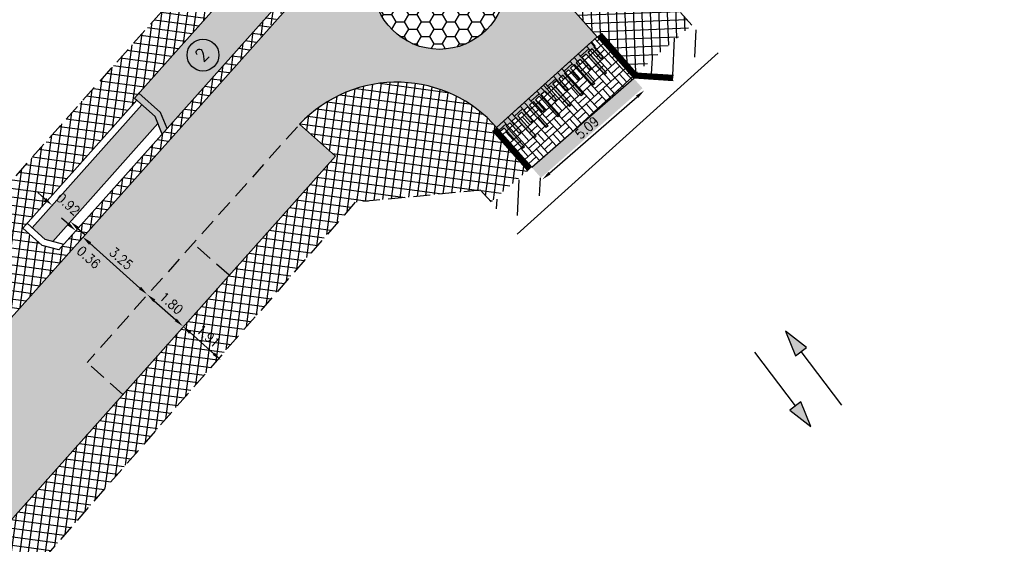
# Model space of a CAD drawing. Header units: metres. Extents: x 183890 to 185675, y 327401 to 328446.
# Tile 6 of 69: x 184054 to 184091, y 327734 to 327754. Entities that reach past the tile are written whole.
import ezdxf

# ---------------------------------------------------------------- set-up
doc = ezdxf.new("R2010")
doc.units = ezdxf.units.M
doc.header["$LTSCALE"] = 0.2
doc.header["$PDMODE"] = 35
doc.header["$PDSIZE"] = 0.2
for name, pattern in [('ACAD_ISO02W100', [15, 12, -3]), ('HIDDEN', [9.524999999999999, 6.35, -3.175]), ('HIDDEN2', [4.762499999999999, 3.175, -1.5875])]:
    doc.linetypes.add(name, pattern=pattern)
doc.layers.add('N-WE-VH-VERHARDING_BETONSTRAATSTEEN-A', color=252, linetype='Continuous', lineweight=18)
for name, color, linetype in [('O_RIO_L_KOKER', 7, 'Continuous'), ('O_WEG_L_DETAIL', 7, 'Continuous'), ('O_WEGEN_A_ASFALT', 252, 'Continuous'), ('O_WEGEN_A_KEITJES', 253, 'Continuous'), ('O_WEGEN_A_PVAK', 253, 'Continuous'), ('O_WEGEN_A_RIJWEG_GEB KL', 253, 'Continuous'), ('O_WEGEN_A_TROTTOIR', 252, 'Continuous'), ('O_WEGEN_brug', 254, 'Continuous'), ('O_WEGEN_HERSTRATEN', 253, 'Continuous'), ('O_WEGEN_L_2STREK', 3, 'Continuous'), ('O_WEGEN_L_OB 60x200', 2, 'HIDDEN'), ('O_WEGEN_L_P-VAK', 6, 'HIDDEN2'), ('O_WEGEN_L_RIJRICHTING', 3, 'Continuous'), ('O_WEGEN_L_TB18-20', 1, 'ACAD_ISO02W100'), ('O_WEGEN_T_BOOGSTRALEN', 7, 'Continuous'), ('O_WEGEN_T_MAATVOERING', 1, 'Continuous'), ('VOP-A', 7, 'Continuous'), ('Z_ZZZ_Z_WERKGRENS', 3, 'FENCELINE2')]:
    doc.layers.add(name, color=color, linetype=linetype)
doc.styles.add('ROMANS', font='romans.shx', dxfattribs={"width": 0.9})
doc.styles.add('ROMANS1_200_25', font='romans.shx', dxfattribs={"width": 0.9, "height": 0.5})
doc.linetypes.add('FENCELINE2', pattern='A,6.35,-2.54,[132,ltypeshp.shx,S=2.54,R=0,X=-2.54,Y=0],-2.54,25.4', length=36.83)
doc.dimstyles.new('1_200', dxfattribs={"dimscale": 0.2, "dimtxt": 1.8, "dimasz": 1.8, "dimexe": 1.8, "dimexo": 0.625, "dimgap": 0.9, "dimtad": 1, "dimlfac": -1, "dimzin": 0, "dimdsep": 46, "dimtxsty": 'ROMANS', "dimcen": 0.9, "dimse1": 1, "dimse2": 1, "dimadec": 0, "dimazin": 0, "dimtfac": 1, "dimtix": 1, "dimtofl": 0, "dimtmove": 2, "dimatfit": 3, "dimfxl": 1, "dimtolj": 1, "dimtzin": 0, "dimarcsym": 0})
pattern_1 = [(87.05055614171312, (184073.1949139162, 327747.9264078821), (-0.7926985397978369, 0.04084222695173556), [])]

# ---------------------------------------------------------------- blocks, each defined once
blk = doc.blocks.new('*D14')
at = {"layer": 'Defpoints', "color": 0, "transparency": 16777216}
for p in [(184054.8459565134, 327746.8704378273), (184055.4243894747, 327746.1411305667), (184055.5304743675, 327746.2601111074)]:
    blk.add_point(p, dxfattribs=at)
at = {"layer": 'O_WEGEN_T_MAATVOERING', "color": 0, "lineweight": -2, "transparency": 16777216}
for p, q in [((184054.5772532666, 327747.1100178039), (184054.3085500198, 327747.3495977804)), ((184055.7991776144, 327746.020531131), (184056.0678808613, 327745.7809511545))]:
    blk.add_line(p, q, dxfattribs=at)
at = {"layer": 'O_WEGEN_T_MAATVOERING', "color": 0, "transparency": 16777216}
for points in [[(184054.6171832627, 327747.1548016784), (184054.5373232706, 327747.0652339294), (184054.8459565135, 327746.8704378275)], [(184055.8391076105, 327746.0653150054), (184055.7592476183, 327745.9757472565), (184055.5304743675, 327746.2601111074)]]:
    blk.add_solid(points, dxfattribs=at)
at = {"layer": 'O_WEGEN_T_MAATVOERING', "color": 0, "transparency": 16777216, "insert": (184055.4516382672, 327746.9164564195), "char_height": 0.36, "attachment_point": 5, "rotation": 318.27930955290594, "style": 'ROMANS'}
blk.add_mtext('\\A1;0.92', dxfattribs=at)
blk = doc.blocks.new('*D15')
at = {"layer": 'Defpoints', "color": 0, "transparency": 16777216}
for p in [(184058.4119764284, 327743.5264758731), (184059.7554926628, 327742.3285759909), (184059.7554926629, 327742.3285759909)]:
    blk.add_point(p, dxfattribs=at)
at = {"layer": 'O_WEGEN_T_MAATVOERING', "color": 0, "lineweight": -2, "transparency": 16777216}
blk.add_line((184058.6806796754, 327743.2868958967), (184059.486789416, 327742.5681559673), dxfattribs=at)
at = {"layer": 'O_WEGEN_T_MAATVOERING', "color": 0, "transparency": 16777216}
for points in [[(184058.7206096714, 327743.3316797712), (184058.6407496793, 327743.2421120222), (184058.4119764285, 327743.5264758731)], [(184059.5267194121, 327742.6129398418), (184059.4468594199, 327742.5233720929), (184059.7554926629, 327742.3285759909)]]:
    blk.add_solid(points, dxfattribs=at)
at = {"layer": 'O_WEGEN_T_MAATVOERING', "color": 0, "transparency": 16777216, "insert": (184059.3233145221, 327743.1962291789), "char_height": 0.36, "attachment_point": 5, "rotation": 318.27930955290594, "style": 'ROMANS'}
blk.add_mtext('\\A1;1.80', dxfattribs=at)
blk = doc.blocks.new('*D16')
at = {"layer": 'Defpoints', "color": 0, "transparency": 16777216}
for p in [(184055.703583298, 327745.883263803), (184056.001125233, 327745.676028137), (184056.0021078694, 327745.6771302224)]:
    blk.add_point(p, dxfattribs=at)
at = {"layer": 'O_WEGEN_T_MAATVOERING', "color": 0, "lineweight": -2, "transparency": 16777216}
for p, q in [((184055.4647013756, 327746.1562901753), (184055.1959981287, 327746.3958701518)), ((184056.2708111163, 327745.437550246), (184056.5395143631, 327745.1979702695))]:
    blk.add_line(p, q, dxfattribs=at)
at = {"layer": 'O_WEGEN_T_MAATVOERING', "color": 0, "transparency": 16777216}
for points in [[(184055.5046313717, 327746.2010740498), (184055.4247713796, 327746.1115063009), (184055.7334046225, 327745.9167101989)], [(184056.3107411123, 327745.4823341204), (184056.2308811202, 327745.3927663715), (184056.0021078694, 327745.6771302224)]]:
    blk.add_solid(points, dxfattribs=at)
at = {"layer": 'O_WEGEN_T_MAATVOERING', "color": 0, "transparency": 16777216, "insert": (184056.2178704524, 327744.9199466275), "char_height": 0.36, "attachment_point": 5, "rotation": 318.27930955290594, "style": 'ROMANS'}
blk.add_mtext('\\A1;0.36', dxfattribs=at)
blk = doc.blocks.new('*D17')
at = {"layer": 'Defpoints', "color": 0, "transparency": 16777216}
for p in [(184055.986194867, 327745.6893402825), (184058.4119764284, 327743.5264758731), (184058.4119764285, 327743.5264758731)]:
    blk.add_point(p, dxfattribs=at)
at = {"layer": 'O_WEGEN_T_MAATVOERING', "color": 0, "lineweight": -2, "transparency": 16777216}
blk.add_line((184056.2548981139, 327745.4497603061), (184058.1432731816, 327743.7660558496), dxfattribs=at)
at = {"layer": 'O_WEGEN_T_MAATVOERING', "color": 0, "transparency": 16777216}
for points in [[(184056.29482811, 327745.4945441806), (184056.2149681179, 327745.4049764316), (184055.9861948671, 327745.6893402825)], [(184058.1832031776, 327743.8108397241), (184058.1033431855, 327743.7212719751), (184058.4119764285, 327743.5264758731)]]:
    blk.add_solid(points, dxfattribs=at)
at = {"layer": 'O_WEGEN_T_MAATVOERING', "color": 0, "transparency": 16777216, "insert": (184057.4386656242, 327744.8766113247), "char_height": 0.36, "attachment_point": 5, "rotation": 318.27930955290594, "style": 'ROMANS'}
blk.add_mtext('\\A1;3.25', dxfattribs=at)
blk = doc.blocks.new('*D4')
at = {"layer": 'Defpoints', "color": 0, "transparency": 16777216}
for p in [(184059.7554926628, 327742.3285759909), (184061.1842918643, 327741.0546364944), (184061.242966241, 327741.1204433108)]:
    blk.add_point(p, dxfattribs=at)
at = {"layer": 'O_WEGEN_T_MAATVOERING', "color": 0, "lineweight": -2, "transparency": 16777216}
blk.add_line((184060.0241959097, 327742.0889960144), (184060.9155886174, 327741.2942164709), dxfattribs=at)
at = {"layer": 'O_WEGEN_T_MAATVOERING', "color": 0, "transparency": 16777216}
for points in [[(184060.0641259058, 327742.1337798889), (184059.9842659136, 327742.04421214), (184059.7554926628, 327742.3285759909)], [(184060.9555186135, 327741.3390003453), (184060.8756586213, 327741.2494325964), (184061.1842918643, 327741.0546364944)]]:
    blk.add_solid(points, dxfattribs=at)
at = {"layer": 'O_WEGEN_T_MAATVOERING', "color": 0, "transparency": 16777216, "insert": (184060.70947224, 327741.9603094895), "char_height": 0.36, "attachment_point": 5, "rotation": 318.27930955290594, "style": 'ROMANS'}
blk.add_mtext('\\A1;1.91', dxfattribs=at)
blk = doc.blocks.new('*D80')
at = {"layer": 'Defpoints', "color": 0, "transparency": 16777216}
for p in [(184076.6976717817, 327751.6478686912), (184077.0963570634, 327751.1911272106), (184072.8642720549, 327748.3017306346)]:
    blk.add_point(p, dxfattribs=at)
at = {"layer": 'O_WEGEN_T_MAATVOERING', "color": 0, "lineweight": -2, "transparency": 16777216}
blk.add_line((184073.5341682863, 327748.0817266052), (184076.8251461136, 327750.9543897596), dxfattribs=at)
at = {"layer": 'O_WEGEN_T_MAATVOERING', "color": 0, "transparency": 16777216}
for points in [[(184076.7856898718, 327750.9995915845), (184076.8646023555, 327750.9091879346), (184077.0963570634, 327751.1911272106)], [(184073.4947120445, 327748.1269284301), (184073.5736245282, 327748.0365247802), (184073.2629573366, 327747.8449891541)]]:
    blk.add_solid(points, dxfattribs=at)
at = {"layer": 'O_WEGEN_T_MAATVOERING', "color": 0, "transparency": 16777216, "insert": (184074.9429197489, 327749.7892691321), "char_height": 0.36, "attachment_point": 5, "rotation": 41.117397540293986, "style": 'ROMANS'}
blk.add_mtext('\\A1;5.09', dxfattribs=at)

msp = doc.modelspace()

# ---------------------------------------------------------------- hatches: boundary and pattern name
at = {"layer": 'N-WE-VH-VERHARDING_BETONSTRAATSTEEN-A'}
h = msp.add_hatch(dxfattribs=at)
h.set_pattern_fill('AVH-BSS_KEIFORMAAT_BLOK', color=256, scale=2, angle=132.1952487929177, pattern_type=2)
h.set_pattern_definition([(132.1952487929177, (184094.987477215, 328187.8302672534), (-0.3111613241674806, -0.2820968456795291), []), (132.1952487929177, (184094.8318965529, 328187.6892188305), (-0.5932581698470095, 0.02906447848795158), [0.4199999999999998, -0.4199999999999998]), (222.1952487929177, (184094.987477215, 328187.8302672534), (0.2820968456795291, -0.3111613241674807), []), (222.1952487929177, (184095.1285256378, 328187.6746865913), (-0.02906447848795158, -0.5932581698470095), [0.4199999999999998, -0.4199999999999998])])
h.paths.add_polyline_path([(184071.5434042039, 327749.8034990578), (184075.32, 327753.21), (184076.6976717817, 327751.6478686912), (184072.8642582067, 327748.3017185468)])
at = {"layer": 'O_RIO_L_KOKER'}
h = msp.add_hatch(color=143, dxfattribs=at)
h.dxf.hatch_style = 1
h.paths.add_polyline_path([(184058.8158287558, 327749.9448321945), (184058.7082802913, 327750.2148939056), (184058.215657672, 327750.6541238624), (184054.0937230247, 327746.0311280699), (184054.586345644, 327745.591898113), (184054.8669240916, 327745.515899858)])
at = {"layer": 'O_WEG_L_DETAIL'}
h = msp.add_hatch(color=256, dxfattribs=at)
h.dxf.hatch_style = 1
h.paths.add_polyline_path([(184075.1076768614, 327753.0184838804), (184075.246861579, 327752.8641776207), (184075.2045923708, 327752.8260506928), (184075.5525536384, 327752.4402853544), (184075.4790745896, 327752.3740070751), (184075.1311132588, 327752.7597723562), (184074.9841550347, 327752.6272156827), (184075.6800775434, 327751.8556850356), (184075.606598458, 327751.7894066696), (184074.9106759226, 327752.560937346), (184074.7637176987, 327752.4283806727), (184075.1116794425, 327752.0426148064), (184075.0382003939, 327751.9763365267), (184074.6902385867, 327752.362102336), (184074.5432803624, 327752.2295456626), (184075.2392030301, 327751.4580148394), (184075.1657239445, 327751.3917364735), (184074.4698013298, 327752.1632672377), (184074.3228431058, 327752.0307105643), (184074.6708043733, 327751.6449452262), (184074.5973253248, 327751.5786669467), (184074.2493644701, 327751.9644316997), (184074.102406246, 327751.8318750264), (184074.7983284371, 327751.0603447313), (184074.7248493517, 327750.9940663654), (184074.0289271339, 327751.7655966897), (184073.8819689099, 327751.6330400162), (184074.2299301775, 327751.2472746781), (184074.1564511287, 327751.1809963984), (184073.8084897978, 327751.5667616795), (184073.6615315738, 327751.4342050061), (184074.3576576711, 327750.6664024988), (184074.2839748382, 327750.5963961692), (184073.5880524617, 327751.3679266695), (184073.4410942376, 327751.235369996), (184073.7890555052, 327750.8496046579), (184073.7155764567, 327750.7833263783), (184073.3676151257, 327751.1690916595), (184073.2206569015, 327751.036534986), (184073.9165794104, 327750.265004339), (184073.8431003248, 327750.198725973), (184073.1471777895, 327750.9702566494), (184073.0002195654, 327750.8376999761), (184073.3481813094, 327750.4519341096), (184073.2747022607, 327750.38565583), (184072.9267404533, 327750.7714216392), (184072.7797822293, 327750.6388649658), (184073.4757048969, 327749.8673341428), (184073.4022258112, 327749.8010557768), (184072.7063031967, 327750.5725865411), (184072.5899791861, 327750.4676620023), (184072.5593449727, 327750.4400298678), (184072.9073062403, 327750.0542645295), (184072.8338271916, 327749.9879862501), (184072.485866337, 327750.3737510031), (184072.338908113, 327750.2411943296), (184073.034830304, 327749.4696640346), (184072.9613512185, 327749.4033856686), (184072.265429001, 327750.1749159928), (184072.1184707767, 327750.0423593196), (184072.4664320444, 327749.6565939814), (184072.3929529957, 327749.5903157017), (184072.0449916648, 327749.9760809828), (184071.8980334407, 327749.8435243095), (184072.5941595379, 327749.0757218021), (184072.520476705, 327749.0057154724), (184071.8245543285, 327749.7772459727), (184071.6825888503, 327749.6491927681), (184071.5434042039, 327749.8034990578), (184072.450795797, 327750.6219688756), (184074.1836586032, 327752.1850165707)])
h = msp.add_hatch(color=256, dxfattribs=at)
h.dxf.hatch_style = 1
h.paths.add_polyline_path([(184075.2146558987, 327752.835128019), (184075.0703360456, 327752.9848022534), (184073.3019095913, 327751.3896762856), (184073.4410942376, 327751.235369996), (184073.5830597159, 327751.3634232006), (184074.2789820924, 327750.5918927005), (184074.3526649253, 327750.66189903), (184073.656538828, 327751.4297015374), (184073.8034970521, 327751.5622582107), (184074.1514583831, 327751.1764929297), (184074.2249374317, 327751.2427712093), (184073.8769761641, 327751.6285365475), (184074.0239343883, 327751.7610932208), (184074.7198566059, 327750.9895628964), (184074.7933356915, 327751.0558412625), (184074.0974135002, 327751.8273715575), (184074.2443717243, 327751.9599282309), (184074.592332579, 327751.574163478), (184074.6658116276, 327751.6404417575), (184074.31785036, 327752.0262070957), (184074.464808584, 327752.1587637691), (184075.1607311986, 327751.3872330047), (184075.2342102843, 327751.4535113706), (184074.5382876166, 327752.2250421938), (184074.6852458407, 327752.3575988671), (184075.0332076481, 327751.971833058), (184075.1066866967, 327752.0381113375), (184074.7587249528, 327752.4238772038), (184074.9056831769, 327752.5564338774), (184075.6016057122, 327751.7849032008), (184075.6750847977, 327751.8511815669), (184074.9791622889, 327752.6227122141), (184075.1261205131, 327752.7552688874), (184075.4740818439, 327752.3695036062), (184075.5475608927, 327752.4357818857), (184075.199599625, 327752.821547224)])
at = {"layer": 'O_WEGEN_A_ASFALT'}
msp.add_hatch(color=256, dxfattribs=at).paths.add_polyline_path([(184073.2107840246, 327747.9078019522), (184072.8642582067, 327748.3017185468), (184076.6976717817, 327751.6478686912), (184077.02759283, 327751.2737737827)])
at = {"layer": 'O_WEGEN_A_KEITJES'}
h = msp.add_hatch(dxfattribs=at)
h.set_pattern_fill('HONEY', color=256, scale=0.1, style=0)
h.set_pattern_definition([(0, (0, 0), (0.4762500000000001, 0.2749630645), [0.3175, -0.635]), (120, (0, 0), (-0.4762499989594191, 0.2749630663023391), [0.3174999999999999, -0.6349999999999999]), (59.99999999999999, (0, 0), (1.040580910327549e-09, 0.5499261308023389), [-0.635, 0.3175])])
edge = h.paths.add_edge_path()
edge.add_arc((184069.3951899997, 327755.2360591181), 2.5, 0, 360)
at = {"layer": 'O_WEGEN_A_PVAK'}
msp.add_hatch(color=256, dxfattribs=at).paths.add_polyline_path([(184065.484527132, 327748.7239727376), (184064.1421858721, 327749.9208249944), (184064.0575192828, 327749.8282317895), (184040.1830132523, 327723.0515479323), (184041.5265294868, 327721.85364805)])
at = {"layer": 'O_WEGEN_A_RIJWEG_GEB KL'}
h = msp.add_hatch(color=256, dxfattribs=at)
edge = h.paths.add_edge_path()
edge.add_arc((184069.3951899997, 327755.2360591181), 2.5, 0, 360)
edge = h.paths.add_edge_path()
edge.add_arc((184141.3339885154, 327838.4391510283), 2.5, 0, 360)
edge = h.paths.add_edge_path()
edge.add_line((184071.5434042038, 327749.8034990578), (184075.32, 327753.2100000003))
edge.add_line((184075.32, 327753.2100000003), (184074.1005622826, 327754.5927109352))
edge.add_arc((184077.851839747, 327757.900188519), 5.001148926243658, 139.434776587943, 221.4024202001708, ccw=False)
edge.add_line((184074.0526361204, 327761.1525019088), (184081.3549604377, 327769.4738817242))
edge.add_line((184081.3549604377, 327769.4738817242), (184089.841919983, 327779.1452388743))
edge.add_line((184089.841919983, 327779.1452388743), (184117.5509981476, 327810.7211801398))
edge.add_line((184117.5509981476, 327810.7211801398), (184122.3279498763, 327816.2447950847))
edge.add_line((184122.3279498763, 327816.2447950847), (184136.3969138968, 327832.7524866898))
edge.add_arc((184140.2023497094, 327829.5092385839), 5.000000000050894, 44.28618020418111, 139.5601336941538, ccw=False)
edge.add_line((184143.7816555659, 327833.0004517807), (184147.34857049, 327836.3898014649))
edge.add_line((184147.34857049, 327836.3898014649), (184146.3093073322, 327837.483510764))
edge.add_arc((184149.9339084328, 327840.9276749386), 5.000000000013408, 139.5601336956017, 223.5377885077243, ccw=False)
edge.add_line((184146.1284726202, 327844.1709230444), (184188.4023322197, 327893.7725736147))
edge.add_line((184188.4023322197, 327893.7725736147), (184186.0468639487, 327896.0192153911))
edge.add_line((184186.0468639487, 327896.0192153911), (184139.7511758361, 327841.6985887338))
edge.add_line((184139.7511758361, 327841.6985887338), (184115.1081984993, 327812.8648288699))
edge.add_line((184115.1081984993, 327812.8648288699), (184065.2713859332, 327756.0731789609))
edge.add_line((184065.2713859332, 327756.0731789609), (184037.1644505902, 327724.5552712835))
edge.add_line((184037.1644505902, 327724.5552712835), (184039.6140133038, 327722.4133805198))
edge.add_line((184039.6140133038, 327722.4133805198), (184040.1830132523, 327723.0515479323))
edge.add_line((184040.1830132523, 327723.0515479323), (184064.0575192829, 327749.8282317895))
edge.add_arc((184067.7895088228, 327746.5007321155), 5.000000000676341, 41.34209099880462, 138.2793095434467, ccw=False)
at = {"layer": 'O_WEGEN_A_TROTTOIR'}
h = msp.add_hatch(dxfattribs=at)
h.set_pattern_fill('ANSI37', color=256, scale=0.1, style=0)
h.set_pattern_definition([(82.34754323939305, (184037.0400008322, 327702.9326401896), (-0.3146723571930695, 0.04227951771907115), []), (172.3475432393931, (184037.0400008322, 327702.9326401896), (-0.04227951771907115, -0.3146723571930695), [])])
edge = h.paths.add_edge_path()
edge.add_line((184170.9238634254, 327916.7893261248), (184168.1620519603, 327914.0683892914))
edge.add_line((184168.1620519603, 327914.0683892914), (184184.4543829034, 327898.6707699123))
edge.add_line((184184.4543829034, 327898.6707699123), (184178.2445199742, 327892.0179112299))
edge.add_line((184178.2445199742, 327892.0179112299), (184159.7736778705, 327870.5080951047))
edge.add_line((184159.7736778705, 327870.5080951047), (184152.0655389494, 327861.3893509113))
edge.add_line((184152.0655389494, 327861.3893509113), (184143.1366759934, 327850.8200929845))
edge.add_line((184143.1366759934, 327850.8200929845), (184133.1612139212, 327839.0938221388))
edge.add_line((184133.1612139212, 327839.0938221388), (184128.0533838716, 327832.9952355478))
edge.add_line((184128.0533838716, 327832.9952355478), (184120.9878794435, 327824.5601401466))
edge.add_line((184120.9878794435, 327824.5601401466), (184113.5270943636, 327816.6307289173))
edge.add_line((184113.5270943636, 327816.6307289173), (184112.2763495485, 327815.3402812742))
edge.add_line((184112.2763495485, 327815.3402812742), (184109.3260929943, 327812.0411351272))
edge.add_line((184109.3260929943, 327812.0411351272), (184106.3758364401, 327808.7419889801))
edge.add_line((184106.3758364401, 327808.7419889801), (184101.8911135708, 327803.6371200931))
edge.add_line((184101.8911135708, 327803.6371200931), (184098.0173604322, 327799.2126215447))
edge.add_line((184098.0173604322, 327799.2126215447), (184094.48503175, 327795.1520159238))
edge.add_line((184094.48503175, 327795.1520159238), (184089.8638483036, 327789.8397120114))
edge.add_line((184089.8638483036, 327789.8397120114), (184080.5068335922, 327778.9974336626))
edge.add_line((184080.5068335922, 327778.9974336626), (184072.106946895, 327769.2694053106))
edge.add_line((184072.106946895, 327769.2694053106), (184069.467163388, 327766.0384463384))
edge.add_line((184069.467163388, 327766.0384463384), (184065.8851491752, 327762.2204311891))
edge.add_line((184065.8851491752, 327762.2204311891), (184062.7716076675, 327758.4149915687))
edge.add_line((184062.7716076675, 327758.4149915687), (184057.0538201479, 327752.0181105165))
edge.add_line((184057.0538201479, 327752.0181105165), (184050.045833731, 327744.1098007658))
edge.add_line((184050.045833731, 327744.1098007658), (184035.7609510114, 327727.9897242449))
edge.add_line((184035.7609510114, 327727.9897242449), (184036.8335170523, 327727.0334077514))
edge.add_line((184036.8335170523, 327727.0334077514), (184058.029058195, 327750.8204988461))
edge.add_line((184058.029058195, 327750.8204988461), (184057.9320264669, 327750.9070138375))
edge.add_line((184057.9320264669, 327750.9070138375), (184061.6597104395, 327755.0878339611))
edge.add_line((184061.6597104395, 327755.0878339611), (184061.7567421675, 327755.0013189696))
edge.add_line((184061.7567421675, 327755.0013189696), (184064.6591675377, 327758.271287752))
edge.add_line((184064.6591675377, 327758.271287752), (184064.5614555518, 327758.3570337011))
edge.add_line((184064.5614555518, 327758.3570337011), (184067.5295845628, 327761.7393716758))
edge.add_line((184067.5295845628, 327761.7393716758), (184067.6272965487, 327761.6536257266))
edge.add_line((184067.6272965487, 327761.6536257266), (184078.2062547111, 327773.7089008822))
edge.add_line((184078.2062547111, 327773.7089008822), (184078.3605611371, 327773.884741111))
edge.add_line((184078.3605611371, 327773.884741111), (184078.2628491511, 327773.9704870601))
edge.add_line((184078.2628491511, 327773.9704870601), (184081.8905623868, 327778.1044556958))
edge.add_line((184081.8905623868, 327778.1044556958), (184081.9882743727, 327778.0187097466))
edge.add_line((184081.9882743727, 327778.0187097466), (184084.8403826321, 327781.2688360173))
edge.add_line((184084.8403826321, 327781.2688360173), (184084.7426706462, 327781.3545819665))
edge.add_line((184084.7426706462, 327781.3545819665), (184088.3703838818, 327785.4885506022))
edge.add_line((184088.3703838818, 327785.4885506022), (184088.4680958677, 327785.4028046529))
edge.add_line((184088.4680958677, 327785.4028046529), (184089.3183356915, 327786.3716973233))
edge.add_line((184089.3183356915, 327786.3716973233), (184095.9005945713, 327793.8725249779))
edge.add_line((184095.9005945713, 327793.8725249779), (184100.9782996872, 327799.6588350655))
edge.add_line((184100.9782996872, 327799.6588350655), (184100.8805877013, 327799.7445810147))
edge.add_line((184100.8805877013, 327799.7445810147), (184105.5641314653, 327805.080724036))
edge.add_line((184105.5641314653, 327805.080724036), (184105.6613478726, 327804.9954129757))
edge.add_line((184105.6613478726, 327804.9954129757), (184112.2618930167, 327812.5170787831))
edge.add_arc((184105.115673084, 327818.961162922), 9.62261293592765, 317.957526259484, 319.5061315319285)
edge.add_arc((184109.2123159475, 327809.1404734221), 4.809926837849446, 47.95752626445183, 49.50613153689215)
edge.add_arc((184002.5161160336, 327911.6051224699), 147.726548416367, 318.0216747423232, 319.5702800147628)
edge.add_arc((184118.1718452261, 327819.3879406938), 4.809926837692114, 228.1998395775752, 229.7484448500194)
edge.add_arc((183832.8490808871, 328064.2733510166), 376.0658423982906, 318.6285075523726, 320.2015190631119)
edge.add_line((184121.7806535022, 327823.5576179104), (184121.6817121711, 327823.6419423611))
edge.add_line((184121.6817121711, 327823.6419423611), (184124.4141967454, 327826.8480784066))
edge.add_line((184124.4141967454, 327826.8480784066), (184124.5131380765, 327826.7637539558))
edge.add_line((184124.5131380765, 327826.7637539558), (184132.9956939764, 327836.7166841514))
edge.add_line((184132.9956939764, 327836.7166841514), (184132.8967526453, 327836.8010086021))
edge.add_line((184132.8967526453, 327836.8010086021), (184136.4643479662, 327840.9870142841))
edge.add_line((184136.4643479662, 327840.9870142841), (184136.5632892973, 327840.9026898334))
edge.add_line((184136.5632892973, 327840.9026898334), (184141.6614680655, 327846.884591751))
edge.add_line((184141.6614680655, 327846.884591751), (184141.5625267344, 327846.9689162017))
edge.add_line((184141.5625267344, 327846.9689162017), (184144.2882409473, 327850.167108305))
edge.add_line((184144.2882409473, 327850.167108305), (184144.3871822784, 327850.0827838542))
edge.add_line((184144.3871822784, 327850.0827838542), (184153.0703731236, 327860.271127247))
edge.add_line((184153.0703731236, 327860.271127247), (184152.9714317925, 327860.3554516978))
edge.add_line((184152.9714317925, 327860.3554516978), (184155.8903550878, 327863.7803439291))
edge.add_line((184155.8903550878, 327863.7803439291), (184155.9892964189, 327863.6960194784))
edge.add_line((184155.9892964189, 327863.6960194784), (184160.7856252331, 327869.3237484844))
edge.add_line((184160.7856252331, 327869.3237484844), (184160.686683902, 327869.4080729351))
edge.add_line((184160.686683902, 327869.4080729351), (184164.2304259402, 327873.5660905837))
edge.add_line((184164.2304259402, 327873.5660905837), (184164.3293672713, 327873.481766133))
edge.add_line((184164.3293672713, 327873.481766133), (184168.6163719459, 327878.5118842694))
edge.add_line((184168.6163719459, 327878.5118842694), (184168.5174306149, 327878.5962087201))
edge.add_line((184168.5174306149, 327878.5962087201), (184170.1390546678, 327880.4989266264))
edge.add_line((184170.1390546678, 327880.4989266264), (184170.2379959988, 327880.4146021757))
edge.add_line((184170.2379959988, 327880.4146021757), (184184.8263917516, 327897.5317643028))
edge.add_line((184184.8263917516, 327897.5317643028), (184186.0060768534, 327896.52635739))
edge.add_line((184186.0060768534, 327896.52635739), (184174.7037869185, 327883.2649177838))
edge.add_line((184174.7037869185, 327883.2649177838), (184164.7147772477, 327871.5444036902))
edge.add_line((184164.7147772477, 327871.5444036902), (184157.281196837, 327862.8222793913))
edge.add_line((184157.281196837, 327862.8222793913), (184152.7911996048, 327857.5539817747))
edge.add_line((184152.7911996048, 327857.5539817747), (184143.0009307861, 327846.0666584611))
edge.add_line((184143.0009307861, 327846.0666584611), (184132.3446379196, 327833.5631936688))
edge.add_line((184132.3446379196, 327833.5631936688), (184123.0009470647, 327822.5998585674))
edge.add_line((184123.0009470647, 327822.5998585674), (184116.0522002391, 327814.491513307))
edge.add_line((184116.0522002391, 327814.491513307), (184110.7072732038, 327808.3955431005))
edge.add_line((184110.7072732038, 327808.3955431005), (184097.0656220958, 327792.8501694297))
edge.add_line((184097.0656220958, 327792.8501694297), (184068.6274280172, 327760.4433625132))
edge.add_line((184068.6274280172, 327760.4433625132), (184065.6131281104, 327757.0084103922))
edge.add_line((184065.6131281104, 327757.0084103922), (184063.126618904, 327754.2086414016))
edge.add_line((184063.126618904, 327754.2086414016), (184062.277121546, 327753.2558793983))
edge.add_line((184062.277121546, 327753.2558793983), (184055.0909873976, 327745.1962009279))
edge.add_line((184055.0909873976, 327745.1962009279), (184054.4640208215, 327745.3660228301))
edge.add_line((184054.4640208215, 327745.3660228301), (184053.7407485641, 327746.0109035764))
edge.add_line((184053.7407485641, 327746.0109035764), (184035.8786978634, 327725.9625210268))
edge.add_line((184035.8786978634, 327725.9625210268), (184037.2940067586, 327724.7005499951))
edge.add_line((184037.2940067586, 327724.7005499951), (184037.757231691, 327725.2144123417))
edge.add_line((184037.757231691, 327725.2144123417), (184036.4137154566, 327726.412312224))
edge.add_line((184036.4137154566, 327726.412312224), (184044.3997146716, 327735.3690871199))
edge.add_line((184044.3997146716, 327735.3690871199), (184045.743230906, 327734.1711872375))
edge.add_line((184045.743230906, 327734.1711872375), (184051.2841199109, 327740.385625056))
edge.add_line((184051.2841199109, 327740.385625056), (184059.9341120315, 327750.0871076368))
edge.add_line((184059.9341120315, 327750.0871076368), (184083.2532874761, 327776.5644946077))
edge.add_line((184083.2532874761, 327776.5644946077), (184097.6306978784, 327792.9483044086))
edge.add_line((184097.6306978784, 327792.9483044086), (184127.4296871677, 327827.2817088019))
edge.add_line((184127.4296871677, 327827.2817088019), (184139.7511758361, 327841.6985887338))
edge.add_line((184139.7511758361, 327841.6985887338), (184153.0590756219, 327857.3132925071))
edge.add_line((184153.0590756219, 327857.3132925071), (184171.2630905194, 327878.6728086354))
edge.add_line((184171.2630905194, 327878.6728086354), (184186.0468639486, 327896.0192153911))
edge.add_arc((184182.4408831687, 327899.5086857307), 5.017917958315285, 315.9407374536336, 407.2411573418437)
edge.add_line((184185.8476182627, 327903.1929301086), (184184.4919031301, 327901.7225436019))
edge.add_line((184184.4919031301, 327901.7225436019), (184175.6282056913, 327909.8119560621))
edge.add_line((184175.6282056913, 327909.8119560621), (184176.983920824, 327911.2823425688))
edge.add_line((184176.983920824, 327911.2823425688), (184170.9238634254, 327916.7893261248))
h = msp.add_hatch(dxfattribs=at)
h.set_pattern_fill('ANSI37', color=256, scale=0.1, style=0)
h.set_pattern_definition([(92.2408985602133, (184281.3186915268, 327989.6068451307), (-0.317257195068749, -0.01241459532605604), []), (182.2408985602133, (184281.3186915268, 327989.6068451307), (0.01241459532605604, -0.317257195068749), [])])
edge = h.paths.add_edge_path()
edge.add_line((184075.3200000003, 327753.2099999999), (184075.4705192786, 327753.3416987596))
edge.add_line((184075.4705192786, 327753.3416987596), (184076.7928763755, 327751.8422883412))
edge.add_line((184076.7928763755, 327751.8422883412), (184078.8769223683, 327753.6430342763))
edge.add_line((184078.8769223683, 327753.6430342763), (184077.4927973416, 327755.2141650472))
edge.add_line((184077.4927973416, 327755.2141650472), (184076.9870534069, 327759.1994272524))
edge.add_line((184076.9870534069, 327759.1994272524), (184088.3613924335, 327772.03949307))
edge.add_line((184088.3613924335, 327772.03949307), (184103.1938519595, 327788.3186318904))
edge.add_line((184103.1938519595, 327788.3186318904), (184101.650000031, 327789.7899999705))
edge.add_line((184101.650000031, 327789.7899999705), (184108.1356988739, 327796.5981921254))
edge.add_line((184108.1356988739, 327796.5981921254), (184108.8979990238, 327795.872000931))
edge.add_line((184108.8979990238, 327795.872000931), (184140.1208937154, 327831.9423823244))
edge.add_line((184140.1208937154, 327831.9423823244), (184141.7827890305, 327830.5019865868))
edge.add_line((184141.7827890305, 327830.5019865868), (184143.8709782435, 327832.9088752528))
edge.add_line((184143.8709782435, 327832.9088752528), (184143.781655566, 327833.0004517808))
edge.add_arc((184140.2023497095, 327829.5092385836), 5.000000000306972, 44.28618020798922, 139.5601336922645)
edge.add_line((184136.3969138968, 327832.7524866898), (184135.65192045, 327831.8783553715))
edge.add_line((184135.65192045, 327831.8783553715), (184137.0218773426, 327830.7107860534))
edge.add_line((184137.0218773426, 327830.7107860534), (184129.2458020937, 327821.5699983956))
edge.add_line((184129.2458020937, 327821.5699983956), (184121.4512291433, 327812.4592036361))
edge.add_line((184121.4512291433, 327812.4592036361), (184113.5382882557, 327803.4194958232))
edge.add_line((184113.5382882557, 327803.4194958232), (184109.5807829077, 327798.9097118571))
edge.add_line((184109.5807829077, 327798.9097118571), (184108.2273469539, 327800.0963928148))
edge.add_line((184108.2273469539, 327800.0963928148), (184098.9441822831, 327789.5177419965))
edge.add_line((184098.9441822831, 327789.5177419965), (184100.2971291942, 327788.3304801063))
edge.add_line((184100.2971291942, 327788.3304801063), (184076.3608176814, 327761.053803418))
edge.add_line((184076.3608176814, 327761.053803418), (184075.0078824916, 327762.2410550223))
edge.add_line((184075.0078824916, 327762.2410550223), (184074.0526361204, 327761.1525019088))
edge.add_arc((184077.8509872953, 327757.9001822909), 5.000505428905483, 139.4283705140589, 221.408826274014)
edge.add_line((184074.1005622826, 327754.5927109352), (184075.3200000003, 327753.2099999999))
h = msp.add_hatch(dxfattribs=at)
h.set_pattern_fill('ANSI37', color=256, scale=0.1, style=0)
h.set_pattern_definition([(82.34754323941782, (184036.7873334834, 327706.2074572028), (-0.3146723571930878, 0.04227951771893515), []), (172.3475432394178, (184036.7873334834, 327706.2074572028), (-0.04227951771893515, -0.3146723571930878), [])])
edge = h.paths.add_edge_path()
edge.add_line((184071.3355249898, 327746.9992608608), (184070.9447453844, 327747.4426686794))
edge.add_line((184070.9447453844, 327747.4426686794), (184066.2305066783, 327746.9874310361))
edge.add_line((184066.2305066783, 327746.9874310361), (184046.9101331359, 327724.8796952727))
edge.add_line((184046.9101331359, 327724.8796952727), (184042.34608703, 327719.2744448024))
edge.add_line((184042.34608703, 327719.2744448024), (184042.328917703, 327715.0679596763))
edge.add_line((184042.328917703, 327715.0679596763), (184042.8675837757, 327714.3563838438))
edge.add_line((184042.8675837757, 327714.3563838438), (184040.7238738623, 327712.7336066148))
edge.add_line((184040.7238738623, 327712.7336066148), (184038.7328088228, 327715.3597042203))
edge.add_arc((184042.7171029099, 327718.380532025), 4.999999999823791, 138.2793095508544, 217.168820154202, ccw=False)
edge.add_line((184038.9851133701, 327721.708031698), (184040.3286296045, 327720.5101318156))
edge.add_line((184040.3286296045, 327720.5101318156), (184041.5265294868, 327721.85364805))
edge.add_line((184041.5265294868, 327721.85364805), (184065.484527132, 327748.7239727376))
edge.add_line((184065.484527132, 327748.7239727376), (184064.1421858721, 327749.9208249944))
edge.add_arc((184067.7895088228, 327746.5007321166), 5.000000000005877, 88.07112905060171, 136.841527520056, ccw=False)
edge.add_arc((184067.7813120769, 327746.4833865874), 5.017617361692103, 41.42896945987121, 87.98425075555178, ccw=False)
edge.add_line((184071.5434041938, 327749.8034990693), (184071.3932261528, 327749.6714136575))
edge.add_line((184071.3932261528, 327749.6714136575), (184072.7140801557, 327748.1696331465))
edge.add_line((184072.7140801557, 327748.1696331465), (184071.3355249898, 327746.9992608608))
at = {"layer": 'O_WEGEN_brug'}
h = msp.add_hatch(color=256, dxfattribs=at)
h.dxf.hatch_style = 1
h.paths.add_polyline_path([(184058.3054202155, 327751.3257972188), (184057.9320264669, 327750.9070138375), (184058.7082802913, 327750.2148939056), (184058.9730149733, 327749.5501266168), (184063.126618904, 327754.2086414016), (184062.4359642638, 327754.3957140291), (184061.6597104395, 327755.0878339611)])
at = {"layer": 'O_WEGEN_HERSTRATEN'}
h = msp.add_hatch(dxfattribs=at)
h.set_pattern_fill('ANSI31', color=256, scale=0.25, style=0)
h.set_pattern_definition(pattern_1)
h.paths.add_polyline_path([(184076.7928763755, 327751.8422883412), (184078.195993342, 327751.7452964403), (184079.5206006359, 327752.9122407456), (184078.8540103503, 327753.7012501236), (184076.7881875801, 327751.878213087)])
h = msp.add_hatch(dxfattribs=at)
h.set_pattern_fill('ANSI31', color=256, scale=0.25, style=0)
h.set_pattern_definition(pattern_1)
h.paths.add_polyline_path([(184073.5252158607, 327747.5509896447), (184072.0122210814, 327746.2196531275), (184071.3728474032, 327746.9321675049), (184072.8792346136, 327748.257523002)])
at = {"layer": 'O_WEGEN_L_RIJRICHTING'}
for points in [[(184082.4017082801, 327742.1454365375), (184082.7793594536, 327741.2194885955), (184083.1917377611, 327741.5323676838)], [(184083.3523717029, 327738.5667809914), (184082.9747205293, 327739.4927289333), (184082.5623422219, 327739.1798498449)]]:
    msp.add_hatch(color=256, dxfattribs=at).paths.add_polyline_path(points)

# ---------------------------------------------------------------- linework, layer by layer
at = {"layer": 'O_RIO_L_KOKER'}
msp.add_line((184075.32, 327753.21), (184075.32, 327753.21), dxfattribs=at)
for points in [[(184184.8263917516, 327897.5317643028), (184118.4007401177, 327819.5918271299, -0.003614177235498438), (184113.6725839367, 327814.124634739), (184063.84074634, 327757.3386540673), (184061.7567421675, 327755.0013189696), (184061.6597104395, 327755.0878339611), (184057.9320264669, 327750.9070138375), (184058.029058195, 327750.8204988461), (184053.7407485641, 327746.0109035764)], [(184186.0061799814, 327896.5262694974), (184119.5804252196, 327818.5864202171, -0.003614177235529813), (184114.8376114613, 327813.1022791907), (184065.0017365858, 327756.3116978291), (184055.0909873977, 327745.1962009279)]]:
    msp.add_lwpolyline(points, format="xyb", dxfattribs=at)
for points in [[(184058.9730149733, 327749.5501266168), (184058.7082802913, 327750.2148939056), (184057.9320264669, 327750.9070138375)], [(184059.1590278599, 327749.7587511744), (184058.9187054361, 327750.3622175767), (184058.0984014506, 327751.0936133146)], [(184058.2156576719, 327750.6541238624), (184054.0937230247, 327746.0311280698)], [(184058.8158287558, 327749.9448321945), (184054.8669240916, 327745.515899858)], [(184055.0909873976, 327745.1962009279), (184054.4640208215, 327745.3660228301), (184053.7407485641, 327746.0109035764)], [(184055.2770002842, 327745.4048254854), (184054.586345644, 327745.591898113), (184053.9145875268, 327746.1908480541)]]:
    msp.add_lwpolyline(points, dxfattribs=at)
at = {"layer": 'O_WEG_L_DETAIL'}
msp.add_lwpolyline([(184075.1076768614, 327753.0184838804), (184075.246861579, 327752.8641776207), (184075.2045923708, 327752.8260506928), (184075.5525536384, 327752.4402853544), (184075.4790745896, 327752.3740070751), (184075.1311132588, 327752.7597723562), (184074.9841550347, 327752.6272156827), (184075.6800775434, 327751.8556850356), (184075.606598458, 327751.7894066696), (184074.9106759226, 327752.560937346), (184074.7637176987, 327752.4283806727), (184075.1116794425, 327752.0426148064), (184075.0382003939, 327751.9763365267), (184074.6902385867, 327752.362102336), (184074.5432803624, 327752.2295456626), (184075.2392030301, 327751.4580148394), (184075.1657239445, 327751.3917364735), (184074.4698013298, 327752.1632672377), (184074.3228431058, 327752.0307105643), (184074.6708043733, 327751.6449452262), (184074.5973253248, 327751.5786669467), (184074.2493644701, 327751.9644316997), (184074.102406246, 327751.8318750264), (184074.7983284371, 327751.0603447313), (184074.7248493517, 327750.9940663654), (184074.0289271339, 327751.7655966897), (184073.8819689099, 327751.6330400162), (184074.2299301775, 327751.2472746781), (184074.1564511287, 327751.1809963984), (184073.8084897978, 327751.5667616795), (184073.6615315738, 327751.4342050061), (184074.3576576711, 327750.6664024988), (184074.2839748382, 327750.5963961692), (184073.5880524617, 327751.3679266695), (184073.4410942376, 327751.235369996), (184073.7890555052, 327750.8496046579), (184073.7155764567, 327750.7833263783), (184073.3676151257, 327751.1690916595), (184073.2206569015, 327751.036534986), (184073.9165794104, 327750.265004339), (184073.8431003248, 327750.198725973), (184073.1471777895, 327750.9702566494), (184073.0002195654, 327750.8376999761), (184073.3481813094, 327750.4519341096), (184073.2747022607, 327750.38565583), (184072.9267404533, 327750.7714216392), (184072.7797822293, 327750.6388649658), (184073.4757048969, 327749.8673341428), (184073.4022258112, 327749.8010557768), (184072.7063031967, 327750.5725865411), (184072.5899791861, 327750.4676620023), (184072.5593449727, 327750.4400298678), (184072.9073062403, 327750.0542645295), (184072.8338271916, 327749.9879862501), (184072.485866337, 327750.3737510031), (184072.338908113, 327750.2411943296), (184073.034830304, 327749.4696640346), (184072.9613512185, 327749.4033856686), (184072.265429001, 327750.1749159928), (184072.1184707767, 327750.0423593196), (184072.4664320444, 327749.6565939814), (184072.3929529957, 327749.5903157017), (184072.0449916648, 327749.9760809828), (184071.8980334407, 327749.8435243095), (184072.5941595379, 327749.0757218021), (184072.520476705, 327749.0057154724), (184071.8245543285, 327749.7772459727), (184071.6825888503, 327749.6491927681), (184071.5434042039, 327749.8034990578), (184072.450795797, 327750.6219688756), (184074.1836586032, 327752.1850165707)], close=True, dxfattribs=at)
msp.add_lwpolyline([(184075.2146558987, 327752.8351280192), (184075.199599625, 327752.821547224), (184075.5475608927, 327752.4357818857), (184075.4740818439, 327752.3695036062), (184075.1261205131, 327752.7552688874), (184074.9791622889, 327752.6227122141), (184075.6750847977, 327751.8511815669), (184075.6016057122, 327751.7849032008), (184074.9056831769, 327752.5564338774), (184074.7587249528, 327752.4238772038), (184075.1066866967, 327752.0381113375), (184075.0332076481, 327751.971833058), (184074.6852458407, 327752.3575988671), (184074.5382876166, 327752.2250421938), (184075.2342102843, 327751.4535113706), (184075.1607311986, 327751.3872330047), (184074.464808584, 327752.1587637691), (184074.3484845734, 327752.0538392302), (184074.31785036, 327752.0262070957), (184074.6658116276, 327751.6404417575), (184074.592332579, 327751.574163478), (184074.2443717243, 327751.9599282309), (184074.0974135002, 327751.8273715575), (184074.7933356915, 327751.0558412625), (184074.7198566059, 327750.9895628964), (184074.0239343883, 327751.7610932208), (184073.8769761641, 327751.6285365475), (184074.2249374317, 327751.2427712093), (184074.1514583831, 327751.1764929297), (184073.8034970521, 327751.5622582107), (184073.656538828, 327751.4297015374), (184074.3526649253, 327750.66189903), (184074.2789820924, 327750.5918927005), (184073.5830597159, 327751.3634232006), (184073.4410942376, 327751.235369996), (184073.3019095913, 327751.3896762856), (184074.2093011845, 327752.2081461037), (184075.0703360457, 327752.9848022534)], dxfattribs=at)
at = {"layer": 'O_WEGEN_L_2STREK', "linetype": 'Continuous'}
for p, q in [((184065.2713859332, 327756.0731789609), (184045.743230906, 327734.1711872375)), ((184074.1005622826, 327754.5927109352), (184075.3199999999, 327753.2100000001)), ((184065.484527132, 327748.7239727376), (184064.1421858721, 327749.9208249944)), ((184071.5434042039, 327749.8034990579), (184071.5434042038, 327749.8034990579))]:
    msp.add_line(p, q, dxfattribs=at)
msp.add_lwpolyline([(184065.484527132, 327748.7239727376), (184041.5265294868, 327721.85364805)], dxfattribs=at)
msp.add_circle((184069.3951899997, 327755.2360591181), 2.5, dxfattribs=at)
for centre, radius, start, end in [((184067.7895088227, 327746.5007321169), 4.999999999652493, 88.07112904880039, 136.8415275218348), ((184067.7895088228, 327746.5007321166), 5, 41.34209098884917, 88.07112905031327)]:
    msp.add_arc(centre, radius, start, end, dxfattribs=at)
at = {"layer": 'O_WEGEN_L_OB 60x200', "ltscale": 0.5}
for points in [[(184178.2445199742, 327892.0179112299), (184159.7736778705, 327870.5080951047), (184152.0683697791, 327861.3869822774), (184143.1366759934, 327850.8200929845), (184136.7897641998, 327843.4261957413), (184122.2669978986, 327826.0864747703), (184120.9878794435, 327824.5601401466), (184113.5270943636, 327816.6307289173), (184112.2763495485, 327815.3402812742), (184106.3758364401, 327808.7419889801), (184099.3551726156, 327800.7505100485), (184089.8638483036, 327789.8397120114), (184083.1364274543, 327782.0428037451), (184072.106946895, 327769.2694053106), (184069.467163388, 327766.0384463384), (184065.8851491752, 327762.2204311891), (184062.7716076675, 327758.4149915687), (184057.0538201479, 327752.0181105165), (184035.7609510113, 327727.9897242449)], [(184078.8769223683, 327753.6430342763), (184077.4927973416, 327755.2141650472), (184076.9870534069, 327759.1994272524), (184092.215465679, 327776.3902121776), (184103.1938519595, 327788.3186318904)], [(184071.3355249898, 327746.9992608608), (184070.9447453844, 327747.4426686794), (184066.2305066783, 327746.9874310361), (184046.9101331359, 327724.8796952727), (184042.34608703, 327719.2744448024), (184042.328917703, 327715.0679596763), (184043.9819267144, 327712.8843410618)]]:
    msp.add_lwpolyline(points, dxfattribs=at)
at = {"layer": 'O_WEGEN_L_P-VAK'}
for p, q in [((184064.0575192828, 327749.8282317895), (184056.1550116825, 327740.9650977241)), ((184061.4915275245, 327744.2455852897), (184060.14801129, 327745.443485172)), ((184057.4985279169, 327739.7671978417), (184056.1550116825, 327740.9650977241))]:
    msp.add_line(p, q, dxfattribs=at)
at = {"layer": 'O_WEGEN_L_RIJRICHTING'}
for points in [[(184082.4017082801, 327742.1454365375), (184082.7793594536, 327741.2194885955), (184083.1917377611, 327741.5323676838)], [(184083.3523717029, 327738.5667809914), (184082.9747205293, 327739.4927289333), (184082.5623422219, 327739.1798498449)]]:
    msp.add_lwpolyline(points, close=True, dxfattribs=at)
for points in [[(184081.2368457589, 327741.3550689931), (184082.7685313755, 327739.3362893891)], [(184084.5172342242, 327739.3571485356), (184082.9855486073, 327741.3759281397)]]:
    msp.add_lwpolyline(points, dxfattribs=at)
at = {"layer": 'O_WEGEN_L_TB18-20', "ltscale": 0.5, "const_width": 0.2}
for points in [[(184075.394999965, 327753.2761438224), (184076.7452740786, 327751.7450785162), (184078.1797568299, 327751.6550711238)], [(184072.7891691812, 327748.2356758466), (184071.4683151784, 327749.7374563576)]]:
    msp.add_lwpolyline(points, dxfattribs=at)
at = {"layer": 'O_WEGEN_L_TB18-20', "linetype": 'Continuous', "ltscale": 0.5}
for points in [[(184071.5434042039, 327749.8034990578), (184075.32, 327753.21)], [(184075.3199999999, 327753.2100000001), (184076.6976717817, 327751.6478686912)], [(184075.4699999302, 327753.3422876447), (184076.7928763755, 327751.8422883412)], [(184072.8642582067, 327748.3017185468), (184076.6976717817, 327751.6478686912)], [(184078.1734945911, 327751.5552673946), (184076.6976717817, 327751.6478686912)], [(184078.1860190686, 327751.754874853), (184076.7928763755, 327751.8422883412)], [(184072.7140801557, 327748.1696331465), (184071.3932261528, 327749.6714136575)], [(184072.8642582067, 327748.3017185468), (184071.5434042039, 327749.8034990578)]]:
    msp.add_lwpolyline(points, dxfattribs=at)
at = {"layer": 'VOP-A'}
msp.add_circle((184060.5113295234, 327752.5212829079), 0.6, dxfattribs=at)
at = {"layer": 'Z_ZZZ_Z_WERKGRENS', "ltscale": 0.2}
msp.add_line((184079.8759799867, 327752.6060466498), (184072.3204543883, 327745.7909395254), dxfattribs=at)

# ---------------------------------------------------------------- texts
at = {"layer": 'O_WEGEN_T_BOOGSTRALEN', "insert": (184060.1542353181, 327752.5709470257), "char_height": 0.4999999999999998, "width": 4.374165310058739, "attachment_point": 1, "rotation": 45.47487085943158, "style": 'ROMANS1_200_25'}
msp.add_mtext('2', dxfattribs=at)

# ---------------------------------------------------------------- dimensions: what is measured, and where the dimension line sits
at = {"layer": 'O_WEGEN_T_MAATVOERING'}
dim = msp.add_aligned_dim(p1=(184072.8642720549, 327748.3017306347), p2=(184076.6976717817, 327751.6478686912), distance=-0.6062695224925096, dimstyle='1_200', dxfattribs=at)
dim.commit()
dim.dimension.update_dxf_attribs({"geometry": '*D80', "text_midpoint": (184074.9429197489, 327749.7892691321)})
for base, p1, p2, picture, middle in [((184055.5304743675, 327746.2601111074), (184054.8459565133, 327746.8704378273), (184055.4243894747, 327746.1411305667), '*D14', (184055.4516382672, 327746.9164564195)), ((184056.0021078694, 327745.6771302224), (184055.703583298, 327745.883263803), (184056.001125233, 327745.676028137), '*D16', (184056.2178704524, 327744.9199466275))]:
    dim = msp.add_linear_dim(base=base, p1=p1, p2=p2, angle=138.2793095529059, dimstyle='1_200', dxfattribs=at)
    dim.commit()
    dim.dimension.update_dxf_attribs({"geometry": picture, "text_midpoint": middle, "dimtype": 160})
for base, p1, p2, picture, middle in [((184058.4119764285, 327743.5264758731), (184055.986194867, 327745.6893402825), (184058.4119764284, 327743.5264758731), '*D17', (184057.4386656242, 327744.8766113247)), ((184059.7554926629, 327742.3285759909), (184058.4119764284, 327743.5264758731), (184059.7554926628, 327742.3285759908), '*D15', (184059.3233145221, 327743.1962291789)), ((184061.1842918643, 327741.0546364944), (184059.7554926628, 327742.3285759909), (184061.2429662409, 327741.1204433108), '*D4', (184060.70947224, 327741.9603094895))]:
    dim = msp.add_linear_dim(base=base, p1=p1, p2=p2, angle=138.2793095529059, dimstyle='1_200', dxfattribs=at)
    dim.commit()
    dim.dimension.update_dxf_attribs({"geometry": picture, "text_midpoint": middle})

doc.saveas('drawing.dxf')
